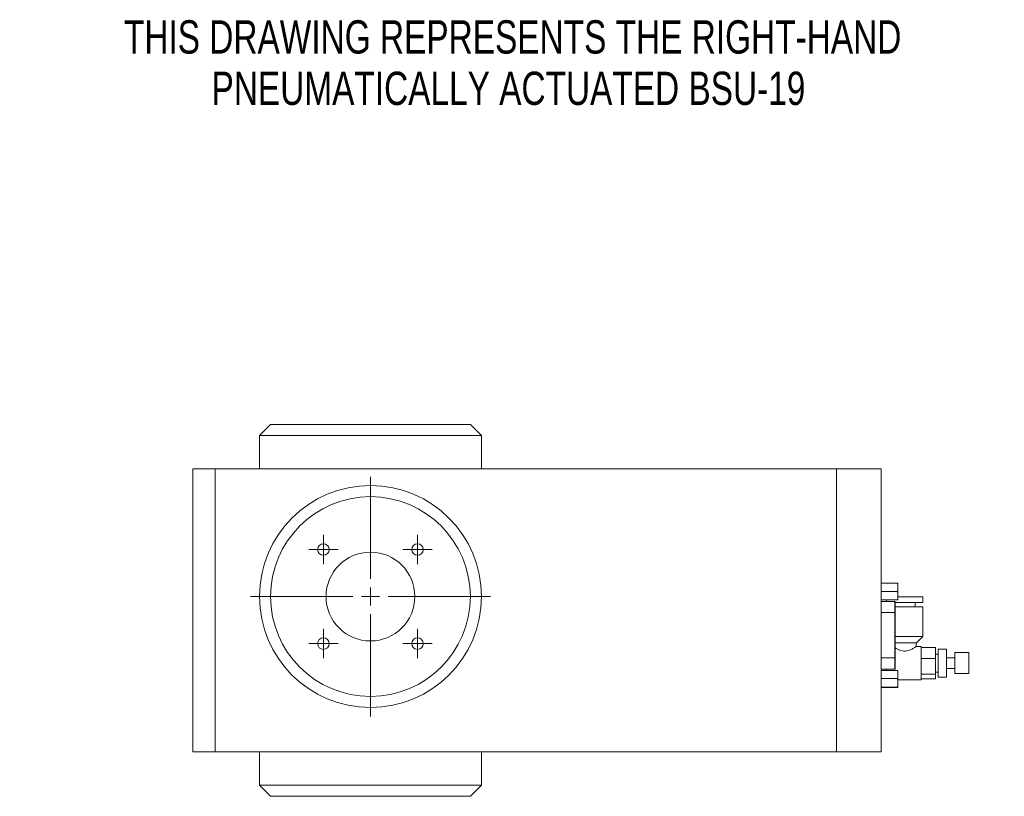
# Model space of a CAD drawing. Header units: inches. Extents: x 0.6 to 15.6, y 0 to 11.
# Tile 1 of 2: x 0.6 to 6.1, y 4.4 to 8.8. Entities that reach past the tile are written whole.
import ezdxf

# ---------------------------------------------------------------- set-up
doc = ezdxf.new("R2010")
doc.units = ezdxf.units.IN
doc.header["$MEASUREMENT"] = 0
doc.styles.add('SLDTEXTSTYLE0', font='TXT', dxfattribs={"width": 0.75})

# ---------------------------------------------------------------- blocks, each defined once
blk = doc.blocks.new('SW_NOTE_0')
at = {"color": 0, "linetype": 'Continuous', "lineweight": 0, "char_height": 0.1875, "attachment_point": 2, "style": 'SLDTEXTSTYLE0'}
for s, insert in [('THIS DRAWING REPRESENTS THE RIGHT-HAND', (2.6104, 0.2417)), ('PNEUMATICALLY ACTUATED BSU-19', (2.5868, -0.0477))]:
    blk.add_mtext(s, dxfattribs=dict(at, insert=insert))
blk = doc.blocks.new('SW_CENTERMARKSYMBOL_27')
at = {"color": 0, "linetype": 'Continuous', "lineweight": 0}
for p, q in [((0, 0.1), (0, 0.675)), ((-0.1, 0), (-0.675, 0)), ((0, 0), (-0.05, 0)), ((0, 0), (0, 0.05)), ((0, 0), (0, -0.05)), ((0, 0), (0.05, 0)), ((0.1, 0), (0.675, 0)), ((0, -0.1), (0, -0.675))]:
    blk.add_line(p, q, dxfattribs=at)
blk = doc.blocks.new('SW_CENTERMARKSYMBOL_28')
at = {"color": 0, "linetype": 'Continuous', "lineweight": 0}
for p, q in [((0, 0.05), (0, 0.0825)), ((-0.05, 0), (-0.0825, 0)), ((0, 0), (-0.05, 0)), ((0, 0), (0, 0.05)), ((0, 0), (0, -0.05)), ((0, 0), (0.05, 0)), ((0.05, 0), (0.0825, 0)), ((0, -0.05), (0, -0.0825))]:
    blk.add_line(p, q, dxfattribs=at)
blk = doc.blocks.new('SW_CENTERMARKSYMBOL_29')
at = {"color": 0, "linetype": 'Continuous', "lineweight": 0}
for p, q in [((0, 0.05), (0, 0.0825)), ((-0.05, 0), (-0.0825, 0)), ((0, 0), (-0.05, 0)), ((0, 0), (0, 0.05)), ((0, 0), (0, -0.05)), ((0, 0), (0.05, 0)), ((0.05, 0), (0.0825, 0)), ((0, -0.05), (0, -0.0825))]:
    blk.add_line(p, q, dxfattribs=at)
blk = doc.blocks.new('SW_CENTERMARKSYMBOL_30')
at = {"color": 0, "linetype": 'Continuous', "lineweight": 0}
for p, q in [((0, 0.05), (0, 0.0825)), ((-0.05, 0), (-0.0825, 0)), ((0, 0), (-0.05, 0)), ((0, 0), (0, 0.05)), ((0, 0), (0, -0.05)), ((0, 0), (0.05, 0)), ((0.05, 0), (0.0825, 0)), ((0, -0.05), (0, -0.0825))]:
    blk.add_line(p, q, dxfattribs=at)
blk = doc.blocks.new('SW_CENTERMARKSYMBOL_31')
at = {"color": 0, "linetype": 'Continuous', "lineweight": 0}
for p, q in [((0, 0.05), (0, 0.0825)), ((-0.05, 0), (-0.0825, 0)), ((0, 0), (-0.05, 0)), ((0, 0), (0, 0.05)), ((0, 0), (0, -0.05)), ((0, 0), (0.05, 0)), ((0.05, 0), (0.0825, 0)), ((0, -0.05), (0, -0.0825))]:
    blk.add_line(p, q, dxfattribs=at)

msp = doc.modelspace()

# ---------------------------------------------------------------- linework, layer by layer
at = {"color": 7, "linetype": 'Continuous', "lineweight": 15}
for p, q in [((2.0029, 6.5223), (1.9404, 6.4598)), ((2.0029, 6.5223), (2.9631, 6.5223)), ((2.9631, 6.5223), (3.1279, 6.5223)), ((3.1904, 6.4598), (3.1279, 6.5223)), ((1.9404, 6.4598), (1.9404, 6.2723)), ((3.0073, 6.4598), (1.9404, 6.4598)), ((3.1904, 6.4598), (3.0073, 6.4598)), ((3.1904, 6.2723), (3.1904, 6.4598)), ((1.5654, 4.6785), (1.5654, 6.2723)), ((1.5654, 6.2723), (1.6904, 6.2723)), ((1.6904, 4.6785), (1.6904, 6.2723)), ((1.6904, 6.2723), (5.1904, 6.2723)), ((5.1904, 6.2723), (5.1904, 4.6785)), ((5.4404, 6.2723), (5.1904, 6.2723)), ((5.4404, 6.2723), (5.4404, 4.6785)), ((5.5327, 5.6285), (5.4431, 5.6285)), ((5.5327, 5.6284), (5.4431, 5.6284)), ((5.5354, 5.6284), (5.5354, 5.6048)), ((5.5354, 5.6048), (5.5354, 5.5578)), ((5.5327, 5.5813), (5.4431, 5.5813)), ((5.5354, 5.5578), (5.5354, 5.5344)), ((5.5354, 5.5515), (5.6749, 5.5515)), ((5.6749, 5.52), (5.6749, 5.5515)), ((1.5654, 5.5281), (1.5654, 5.528)), ((1.5654, 5.423), (1.5654, 5.528)), ((5.5179, 5.5252), (5.4404, 5.5252)), ((5.5327, 5.5344), (5.4431, 5.5344)), ((5.4719, 5.5344), (5.4719, 5.5252)), ((5.5179, 5.4627), (5.5179, 5.5252)), ((5.5204, 5.5227), (5.5204, 5.4627)), ((5.5204, 5.52), (5.6749, 5.52)), ((5.5204, 5.495), (5.6749, 5.495)), ((5.6325, 5.495), (5.6325, 5.52)), ((5.6749, 5.3285), (5.6749, 5.495)), ((5.5179, 5.4627), (5.4404, 5.4627)), ((5.5179, 5.2077), (5.5179, 5.4627)), ((5.5204, 5.4627), (5.5179, 5.4627)), ((5.5204, 5.4627), (5.5204, 5.2077)), ((1.5654, 5.423), (1.5654, 5.423)), ((5.5204, 5.3285), (5.6749, 5.3285)), ((5.6399, 5.2935), (5.6749, 5.3285)), ((5.6399, 5.2935), (5.5204, 5.2935)), ((5.6666, 5.2723), (5.6377, 5.2723)), ((5.6384, 5.2718), (5.6384, 5.2935)), ((5.6666, 5.2723), (5.6666, 5.0848)), ((5.7466, 5.2671), (5.6666, 5.2671)), ((5.7466, 5.2671), (5.7466, 5.2051)), ((5.7621, 5.2285), (5.7466, 5.2285)), ((5.8086, 5.2573), (5.7621, 5.2573)), ((5.7621, 5.2573), (5.7621, 5.0998)), ((5.8086, 5.2573), (5.8086, 5.0998)), ((5.9339, 5.2375), (5.8551, 5.2375)), ((5.8551, 5.2375), (5.8551, 5.1195)), ((5.9339, 5.2375), (5.9339, 5.1195)), ((5.5179, 5.2077), (5.4404, 5.2077)), ((5.5204, 5.2077), (5.5179, 5.2077)), ((5.5179, 5.1452), (5.5179, 5.2077)), ((5.5204, 5.2077), (5.5204, 5.1477)), ((5.7466, 5.2051), (5.6666, 5.2051)), ((5.7466, 5.2051), (5.7466, 5.1165)), ((5.8551, 5.208), (5.8086, 5.208)), ((5.4404, 5.1452), (5.5179, 5.1452)), ((5.5327, 5.1372), (5.4431, 5.1372)), ((5.4716, 5.1452), (5.4716, 5.1372)), ((5.5354, 5.1359), (5.5354, 5.1144)), ((5.5354, 5.1144), (5.5354, 5.0674)), ((5.7466, 5.1165), (5.6666, 5.1165)), ((5.7466, 5.1285), (5.7621, 5.1285)), ((5.7466, 5.1165), (5.7466, 5.0899)), ((5.8086, 5.149), (5.8551, 5.149)), ((5.8551, 5.1195), (5.9339, 5.1195)), ((5.5327, 5.0915), (5.4431, 5.0915)), ((5.5354, 5.0848), (5.6666, 5.0848)), ((5.5354, 5.0674), (5.5354, 5.042)), ((5.7466, 5.0899), (5.6666, 5.0899)), ((5.7621, 5.0998), (5.8086, 5.0998)), ((5.5327, 5.0433), (5.4431, 5.0433)), ((5.5327, 5.0407), (5.4431, 5.0407)), ((5.5327, 5.0407), (5.5335, 5.0429)), ((5.5354, 5.042), (5.5354, 5.0419)), ((1.5654, 4.6785), (1.6904, 4.6785)), ((5.1904, 4.6785), (1.6904, 4.6785)), ((1.9404, 4.6785), (1.9404, 4.491)), ((3.1904, 4.491), (3.1904, 4.6785)), ((5.4404, 4.6785), (5.1904, 4.6785)), ((1.9404, 4.491), (2.0029, 4.4285)), ((1.9404, 4.491), (2.1235, 4.491)), ((2.1235, 4.491), (3.1904, 4.491)), ((3.1279, 4.4285), (3.1904, 4.491)), ((2.1677, 4.4285), (2.0029, 4.4285)), ((3.1279, 4.4285), (2.1677, 4.4285))]:
    msp.add_line(p, q, dxfattribs=at)
for centre, radius in [((2.5654, 5.5535), 0.625), ((2.5654, 5.5535), 0.5625), ((2.3002, 5.8187), 0.0325), ((2.8306, 5.8187), 0.0325), ((2.5654, 5.5535), 0.25), ((2.3002, 5.2884), 0.0325), ((2.8306, 5.2884), 0.0325)]:
    msp.add_circle(centre, radius, dxfattribs=at)
for centre, start, end in [((5.5179, 5.5227), 0, 90), ((5.5179, 5.1477), 270, 0)]:
    msp.add_arc(centre, 0.0025, start, end, dxfattribs=at)
for points, knots in [([(5.4404, 5.6284), (5.4404, 5.6284), (5.4403, 5.6285), (5.4407, 5.6285), (5.4409, 5.6285), (5.4416, 5.6285), (5.4422, 5.6285), (5.4431, 5.6285)], [0, 0, 0, 0, 0.5, 0.5, 0.75, 0.75, 1, 1, 1, 1]), ([(5.4404, 5.6048), (5.4404, 5.6088), (5.4403, 5.6127), (5.4407, 5.6187), (5.4409, 5.6206), (5.4416, 5.6246), (5.4422, 5.6265), (5.4431, 5.6284)], [0, 0, 0, 0, 0.5, 0.5, 0.75, 0.75, 1, 1, 1, 1]), ([(5.4431, 5.6284), (5.4422, 5.6284), (5.4417, 5.6284), (5.4409, 5.6284), (5.4407, 5.6284), (5.4403, 5.6284), (5.4404, 5.6284), (5.4404, 5.6284)], [0, 0, 0, 0, 0.25, 0.25, 0.5, 0.5, 1, 1, 1, 1]), ([(5.4431, 5.5813), (5.4422, 5.5832), (5.4417, 5.5851), (5.4409, 5.589), (5.4407, 5.591), (5.4403, 5.5969), (5.4404, 5.6009), (5.4404, 5.6048)], [0, 0, 0, 0, 0.25, 0.25, 0.5, 0.5, 1, 1, 1, 1]), ([(5.5327, 5.6285), (5.5336, 5.6285), (5.5341, 5.6285), (5.5349, 5.6285), (5.5351, 5.6285), (5.5355, 5.6285), (5.5354, 5.6284), (5.5354, 5.6284)], [0, 0, 0, 0, 0.25, 0.25, 0.5, 0.5, 1, 1, 1, 1]), ([(5.5327, 5.6284), (5.5336, 5.6265), (5.5341, 5.6246), (5.5349, 5.6207), (5.5351, 5.6187), (5.5355, 5.6128), (5.5354, 5.6088), (5.5354, 5.6048)], [0, 0, 0, 0, 0.25, 0.25, 0.5, 0.5, 1, 1, 1, 1]), ([(5.5354, 5.6284), (5.5354, 5.6284), (5.5355, 5.6284), (5.5351, 5.6284), (5.5349, 5.6284), (5.5342, 5.6284), (5.5336, 5.6284), (5.5327, 5.6284)], [0, 0, 0, 0, 0.5, 0.5, 0.75, 0.75, 1, 1, 1, 1]), ([(5.5354, 5.6048), (5.5354, 5.6009), (5.5355, 5.597), (5.5351, 5.591), (5.5349, 5.5891), (5.5342, 5.5851), (5.5336, 5.5832), (5.5327, 5.5813)], [0, 0, 0, 0, 0.5, 0.5, 0.75, 0.75, 1, 1, 1, 1]), ([(5.4404, 5.5578), (5.4404, 5.5618), (5.4403, 5.5658), (5.4407, 5.5717), (5.4409, 5.5736), (5.4416, 5.5775), (5.4422, 5.5795), (5.4431, 5.5813)], [0, 0, 0, 0, 0.5, 0.5, 0.75, 0.75, 1, 1, 1, 1]), ([(5.4431, 5.5344), (5.4422, 5.5362), (5.4417, 5.5381), (5.4409, 5.5421), (5.4407, 5.544), (5.4403, 5.5499), (5.4404, 5.5539), (5.4404, 5.5578)], [0, 0, 0, 0, 0.25, 0.25, 0.5, 0.5, 1, 1, 1, 1]), ([(5.5327, 5.5813), (5.5336, 5.5795), (5.5341, 5.5776), (5.5349, 5.5736), (5.5351, 5.5717), (5.5355, 5.5658), (5.5354, 5.5618), (5.5354, 5.5578)], [0, 0, 0, 0, 0.25, 0.25, 0.5, 0.5, 1, 1, 1, 1]), ([(5.5354, 5.5578), (5.5354, 5.5539), (5.5355, 5.5499), (5.5351, 5.544), (5.5349, 5.5421), (5.5341, 5.5381), (5.5336, 5.5362), (5.5327, 5.5344)], [0, 0, 0, 0, 0.5, 0.5, 0.75, 0.75, 1, 1, 1, 1]), ([(5.4404, 5.5344), (5.4404, 5.5344), (5.4403, 5.5344), (5.4407, 5.5344), (5.4409, 5.5344), (5.4416, 5.5344), (5.4422, 5.5344), (5.4431, 5.5344)], [0, 0, 0, 0, 0.5, 0.5, 0.75, 0.75, 1, 1, 1, 1]), ([(5.5327, 5.5344), (5.5336, 5.5344), (5.5341, 5.5344), (5.5349, 5.5344), (5.5351, 5.5344), (5.5355, 5.5344), (5.5354, 5.5344), (5.5354, 5.5344)], [0, 0, 0, 0, 0.25, 0.25, 0.5, 0.5, 1, 1, 1, 1]), ([(5.5204, 5.2645), (5.5241, 5.2622), (5.5327, 5.257), (5.5497, 5.2493), (5.5688, 5.2455), (5.5858, 5.2466), (5.6035, 5.2519), (5.6203, 5.2604), (5.6325, 5.2682), (5.6383, 5.2722), (5.6378, 5.2719), (5.6377, 5.2718)], [0, 0, 0, 0, 0.111256, 0.255145, 0.354715, 0.454689, 0.54876, 0.691452, 0.835583, 0.947679, 1, 1, 1, 1]), ([(5.4404, 5.1144), (5.4404, 5.1182), (5.4403, 5.122), (5.4407, 5.1278), (5.4409, 5.1297), (5.4416, 5.1335), (5.4422, 5.1354), (5.4431, 5.1372)], [0, 0, 0, 0, 0.5, 0.5, 0.75, 0.75, 1, 1, 1, 1]), ([(5.4431, 5.0915), (5.4422, 5.0933), (5.4417, 5.0952), (5.4409, 5.099), (5.4407, 5.1009), (5.4403, 5.1067), (5.4404, 5.1105), (5.4404, 5.1144)], [0, 0, 0, 0, 0.25, 0.25, 0.5, 0.5, 1, 1, 1, 1]), ([(5.4431, 5.1372), (5.4422, 5.1371), (5.4417, 5.137), (5.4409, 5.1368), (5.4407, 5.1367), (5.4404, 5.1364), (5.4404, 5.1361), (5.4404, 5.1359)], [0, 0, 0, 0, 0.25, 0.25, 0.5, 0.5, 1, 1, 1, 1]), ([(5.5327, 5.1372), (5.5336, 5.1354), (5.5341, 5.1335), (5.5349, 5.1297), (5.5351, 5.1278), (5.5355, 5.1221), (5.5354, 5.1182), (5.5354, 5.1144)], [0, 0, 0, 0, 0.25, 0.25, 0.5, 0.5, 1, 1, 1, 1]), ([(5.5354, 5.1144), (5.5354, 5.1105), (5.5355, 5.1067), (5.5351, 5.1009), (5.5349, 5.099), (5.5341, 5.0952), (5.5336, 5.0933), (5.5327, 5.0915)], [0, 0, 0, 0, 0.5, 0.5, 0.75, 0.75, 1, 1, 1, 1]), ([(5.4404, 5.0674), (5.4404, 5.0715), (5.4403, 5.0755), (5.4407, 5.0816), (5.4409, 5.0836), (5.4416, 5.0876), (5.4422, 5.0897), (5.4431, 5.0915)], [0, 0, 0, 0, 0.5, 0.5, 0.75, 0.75, 1, 1, 1, 1]), ([(5.4431, 5.0433), (5.4422, 5.0452), (5.4417, 5.0472), (5.4409, 5.0512), (5.4407, 5.0532), (5.4403, 5.0593), (5.4404, 5.0634), (5.4404, 5.0674)], [0, 0, 0, 0, 0.25, 0.25, 0.5, 0.5, 1, 1, 1, 1]), ([(5.5327, 5.0915), (5.5336, 5.0897), (5.5341, 5.0877), (5.5349, 5.0837), (5.5351, 5.0816), (5.5355, 5.0755), (5.5354, 5.0715), (5.5354, 5.0674)], [0, 0, 0, 0, 0.25, 0.25, 0.5, 0.5, 1, 1, 1, 1]), ([(5.5354, 5.0674), (5.5354, 5.0634), (5.5355, 5.0593), (5.5351, 5.0533), (5.5349, 5.0512), (5.5342, 5.0472), (5.5336, 5.0452), (5.5327, 5.0433)], [0, 0, 0, 0, 0.5, 0.5, 0.75, 0.75, 1, 1, 1, 1]), ([(5.4404, 5.042), (5.4404, 5.0422), (5.4403, 5.0424), (5.4407, 5.0428), (5.4409, 5.0429), (5.4416, 5.0431), (5.4422, 5.0432), (5.4431, 5.0433)], [0, 0, 0, 0, 0.5, 0.5, 0.75, 0.75, 1, 1, 1, 1]), ([(5.4431, 5.0407), (5.4422, 5.0408), (5.4417, 5.0409), (5.4409, 5.0411), (5.4407, 5.0412), (5.4403, 5.0416), (5.4404, 5.0418), (5.4404, 5.042)], [0, 0, 0, 0, 0.25, 0.25, 0.5, 0.5, 1, 1, 1, 1]), ([(5.5327, 5.0433), (5.5336, 5.0432), (5.5341, 5.0431), (5.5349, 5.0429), (5.5351, 5.0428), (5.5355, 5.0424), (5.5354, 5.0422), (5.5354, 5.042)], [0, 0, 0, 0, 0.25, 0.25, 0.5, 0.5, 1, 1, 1, 1]), ([(5.5354, 5.042), (5.5354, 5.0418), (5.5355, 5.0416), (5.5351, 5.0412), (5.5349, 5.0411), (5.5342, 5.0409), (5.5336, 5.0408), (5.5327, 5.0407)], [0, 0, 0, 0, 0.5, 0.5, 0.75, 0.75, 1, 1, 1, 1])]:
    msp.add_open_spline(points, degree=3, knots=knots, dxfattribs=at)

# ---------------------------------------------------------------- block references
at = {"color": 7, "linetype": 'Continuous', "lineweight": 0}
for name, p in [('SW_NOTE_0', (0.7556, 8.5569)), ('SW_CENTERMARKSYMBOL_27', (2.5654, 5.5535)), ('SW_CENTERMARKSYMBOL_31', (2.3002, 5.8187)), ('SW_CENTERMARKSYMBOL_30', (2.8306, 5.8187)), ('SW_CENTERMARKSYMBOL_28', (2.3002, 5.2884)), ('SW_CENTERMARKSYMBOL_29', (2.8306, 5.2884))]:
    msp.add_blockref(name, p, dxfattribs=at)

doc.saveas('drawing.dxf')
